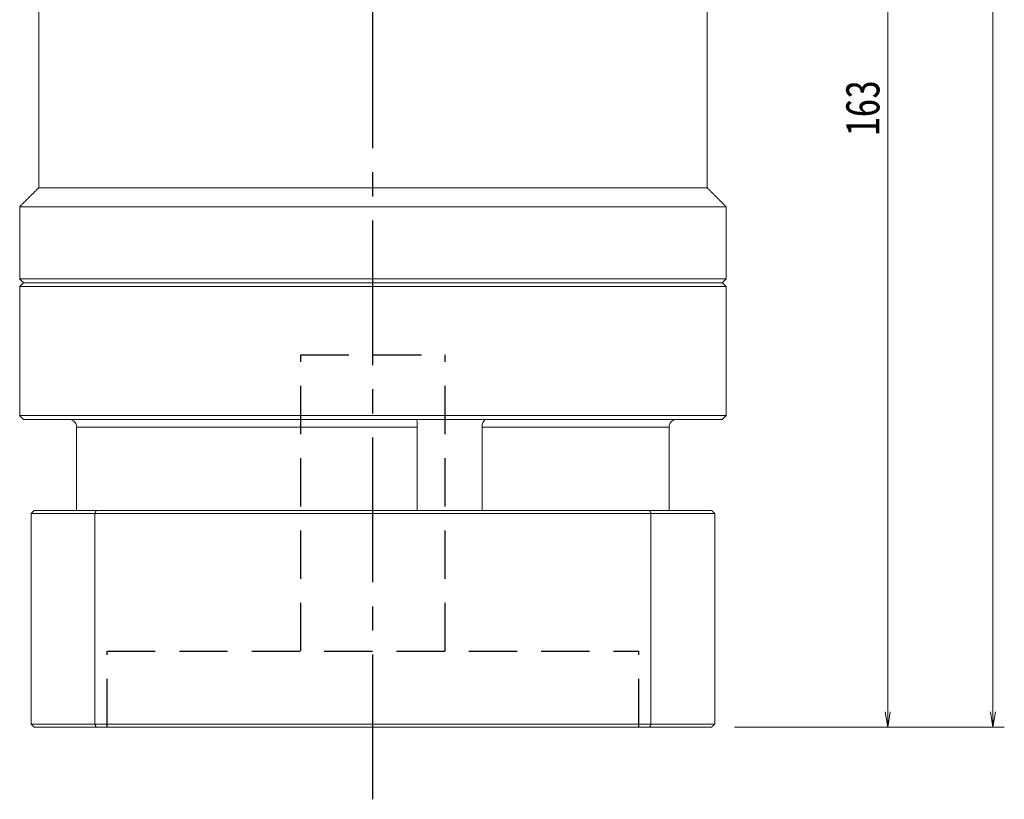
# Model space of a CAD drawing. Header units: millimetres. Extents: x -3 to 668, y 0 to 459.
# Tile 5 of 9: x 357 to 486, y 178 to 280. Entities that reach past the tile are written whole.
import ezdxf

# ---------------------------------------------------------------- set-up
doc = ezdxf.new("R2010")
doc.units = ezdxf.units.MM
doc.linetypes.add('CENTER2', pattern=[28.575, 19.05, -3.175, 3.175, -3.175])
doc.linetypes.add('DASHED2', pattern=[9.525, 6.35, -3.175])
doc.layers.add('3中心线层', color=1, linetype='CENTER2')
doc.layers.add('4虚线层', color=6, linetype='DASHED2')
doc.layers.add('尺寸线层', color=3, linetype='Continuous', lineweight=18)
doc.styles.add('宋体', font='SimSun.ttf', dxfattribs={"width": 0.8})
doc.dimstyles.new('A水平标注$0', dxfattribs={"dimtxt": 3.5, "dimasz": 2, "dimexe": 1.5, "dimexo": 3, "dimgap": 1.1, "dimtad": 1, "dimtoh": 1, "dimdec": 4, "dimdsep": 46, "dimtxsty": '宋体', "dimblk": 'OPEN', "dimcen": 3, "dimclrd": 3, "dimclre": 3, "dimclrt": 6, "dimadec": 0, "dimazin": 0, "dimtm": 1e-09, "dimtfac": 1, "dimtdec": 4, "dimtix": 1, "dimtmove": 0, "dimatfit": 3, "dimldrblk": 'OPEN', "dimfxl": 0, "dimlwd": 13, "dimlwe": 13, "dimarcsym": 0})

# ---------------------------------------------------------------- blocks, each defined once
blk = doc.blocks.new('_Open')
at = {"color": 0, "linetype": 'ByBlock', "lineweight": -2}
for p, q in [((-1, 0.167), (0, 0)), ((-1, -0.167), (0, 0)), ((0, 0), (-1, 0))]:
    blk.add_line(p, q, dxfattribs=at)
blk = doc.blocks.new('*D25')
at = {"layer": 'Defpoints', "color": 0, "transparency": 16777216}
for p in [(448.2, 395.05), (447.8, 187.05), (484.81, 187.05)]:
    blk.add_point(p, dxfattribs=at)
at = {"layer": '尺寸线层', "color": 3, "lineweight": 13, "transparency": 16777216}
for p, q in [((451.2, 395.05), (486.31, 395.05)), ((484.81, 393.05), (484.81, 189.05)), ((450.8, 187.05), (486.31, 187.05))]:
    blk.add_line(p, q, dxfattribs=at)
at = {"layer": '尺寸线层', "color": 3, "lineweight": 13, "transparency": 16777216, "xscale": 2, "yscale": 2, "zscale": 2}
for p, rotation in [((484.81, 395.05), 89.99999999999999), ((484.81, 187.05), 270)]:
    blk.add_blockref('_Open', p, dxfattribs=dict(at, rotation=rotation))
at = {"layer": '尺寸线层', "color": 6, "transparency": 16777216, "insert": (481.51, 291.05), "char_height": 4.5, "attachment_point": 5, "rotation": 90, "style": '宋体', "bg_fill": 3, "box_fill_scale": 1.1, "bg_fill_color": 257, "bg_fill_transparency": 0}
blk.add_mtext('208', dxfattribs=at)
blk = doc.blocks.new('*D26')
at = {"layer": 'Defpoints', "color": 0, "transparency": 16777216}
for p in [(454.85, 350.05), (447.8, 187.05), (470.97, 187.05)]:
    blk.add_point(p, dxfattribs=at)
at = {"layer": '尺寸线层', "color": 3, "lineweight": 13, "transparency": 16777216}
for p, q in [((457.85, 350.05), (472.47, 350.05)), ((470.97, 348.05), (470.97, 189.05)), ((450.8, 187.05), (472.47, 187.05))]:
    blk.add_line(p, q, dxfattribs=at)
at = {"layer": '尺寸线层', "color": 3, "lineweight": 13, "transparency": 16777216, "xscale": 2, "yscale": 2, "zscale": 2}
for p, rotation in [((470.97, 350.05), 89.99999999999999), ((470.97, 187.05), 270)]:
    blk.add_blockref('_Open', p, dxfattribs=dict(at, rotation=rotation))
at = {"layer": '尺寸线层', "color": 6, "transparency": 16777216, "insert": (467.67, 268.55), "char_height": 4.5, "attachment_point": 5, "rotation": 90, "style": '宋体', "bg_fill": 3, "box_fill_scale": 1.1, "bg_fill_color": 257, "bg_fill_transparency": 0}
blk.add_mtext('163', dxfattribs=at)

msp = doc.modelspace()

# ---------------------------------------------------------------- linework, layer by layer
at = {"color": 7, "linetype": 'Continuous', "lineweight": 15}
for p, q in [((356.7, 245.05), (403.2, 245.05)), ((403.2, 245.55), (357.2, 245.55)), ((364.2, 226.55), (409.03, 226.55)), ((364.2, 215.55), (364.2, 226.55)), ((409.03, 226.55), (409.03, 215.55)), ((417.56, 215.55), (417.56, 226.55)), ((417.56, 226.55), (442.2, 226.55)), ((442.2, 226.55), (442.2, 215.55)), ((366.75, 215.55), (358.6, 215.55)), ((439.65, 215.55), (366.75, 215.55)), ((358.2, 215.15), (366.61, 215.15)), ((358.2, 215.15), (358.2, 187.45)), ((366.61, 215.15), (366.61, 187.45)), ((366.61, 215.15), (439.79, 215.15)), ((439.79, 215.15), (439.79, 187.45)), ((366.61, 187.45), (358.2, 187.45)), ((358.6, 187.05), (366.75, 187.05)), ((439.79, 187.45), (366.61, 187.45)), ((366.75, 187.05), (439.65, 187.05))]:
    msp.add_line(p, q, dxfattribs=at)
for points in [[(359.2, 258.05), (359.2, 284.05)], [(356.7, 255.55), (359.2, 258.05)], [(356.7, 246.05), (356.7, 255.55)], [(357.2, 245.55), (356.7, 246.05)], [(356.7, 245.05), (357.2, 245.55)], [(356.7, 228.05), (356.7, 245.05)], [(357.2, 227.55), (356.7, 228.05)], [(358.2, 215.15), (358.6, 215.55)], [(366.61, 215.15), (366.75, 215.55)], [(439.79, 215.15), (439.65, 215.55)], [(358.2, 187.45), (358.6, 187.05)], [(366.75, 187.05), (366.61, 187.45)], [(439.65, 187.05), (439.79, 187.45)]]:
    msp.add_open_spline(points, degree=1, dxfattribs=at)
for points, knots in [([(364.2, 226.55), (364.19, 226.66), (364.17, 226.88), (364.01, 227.18), (363.77, 227.4), (363.49, 227.53), (363.3, 227.54), (363.22, 227.55)], [0, 0, 0, 0, 0.2090347, 0.418027, 0.6314271, 0.8491384, 1, 1, 1, 1]), ([(409, 227.43), (409, 227.42), (409, 227.37), (409.01, 227.19), (409.02, 226.9), (409.03, 226.67), (409.03, 226.55)], [0, 0, 0, 0, 0.058586, 0.369069, 0.684466, 1, 1, 1, 1]), ([(417.56, 226.55), (417.57, 226.66), (417.58, 226.88), (417.68, 227.18), (417.82, 227.4), (417.96, 227.53), (418.04, 227.54), (418.07, 227.55)], [0, 0, 0, 0, 0.209035, 0.418027, 0.631427, 0.849138, 1, 1, 1, 1]), ([(443.18, 227.55), (443.16, 227.55), (443.04, 227.55), (442.8, 227.49), (442.52, 227.32), (442.31, 227.06), (442.21, 226.78), (442.2, 226.61), (442.2, 226.55)], [0, 0, 0, 0, 0.032682, 0.242401, 0.454081, 0.670712, 0.887589, 1, 1, 1, 1])]:
    msp.add_open_spline(points, degree=3, knots=knots, dxfattribs=at)
at = {"layer": '3中心线层'}
msp.add_line((403.2, 177.54), (403.2, 292.05), dxfattribs=at)
at = {"layer": '4虚线层'}
for p, q in [((393.7, 236.05), (412.7, 236.05)), ((393.7, 197.05), (393.7, 236.05)), ((412.7, 197.05), (412.7, 236.05)), ((368.2, 197.05), (438.2, 197.05)), ((368.2, 187.05), (368.2, 197.05)), ((438.2, 187.05), (438.2, 197.05))]:
    msp.add_line(p, q, dxfattribs=at)

# ---------------------------------------------------------------- dimensions: what is measured, and where the dimension line sits
at = {"layer": '尺寸线层'}
dim = msp.add_linear_dim(base=(484.81, 187.05), p1=(448.2, 395.05), p2=(447.8, 187.05), angle=270, dimstyle='A水平标注$0', override={"dimtxt": 4.5, "dimdec": 1, "dimpost": '<>', "dimblk": 'Open', "dimtvp": 0.1, "dimtfill": 1, "dimtfillclr": 256}, dxfattribs=at)
dim.commit()
dim.dimension.update_dxf_attribs({"geometry": '*D25', "text_midpoint": (481.51, 291.05)})

# ---------------------------------------------------------------- next in the draw order: dimensions: what is measured, and where the dimension line sits
dim = msp.add_linear_dim(base=(470.97, 187.05), p1=(454.85, 350.05), p2=(447.8, 187.05), angle=270, dimstyle='A水平标注$0', override={"dimtxt": 4.5, "dimgap": 1.1, "dimtad": 1, "dimjust": 0, "dimdec": 1, "dimlfac": 1, "dimpost": '<>', "dimse1": 0, "dimse2": 0, "dimsd1": 0, "dimsd2": 0, "dimtofl": 1, "dimtvp": 0.1}, dxfattribs=at)
dim.commit()
dim.dimension.update_dxf_attribs({"geometry": '*D26', "text_midpoint": (467.67, 268.55)})

# ---------------------------------------------------------------- next in the draw order: linework, layer by layer
at = {"color": 7, "linetype": 'Continuous', "lineweight": 15}
for p, q in [((447.2, 258.05), (359.2, 258.05)), ((449.7, 255.55), (356.7, 255.55)), ((449.7, 246.05), (356.7, 246.05)), ((357.2, 245.55), (449.2, 245.55)), ((449.2, 245.55), (403.2, 245.55)), ((403.2, 245.05), (449.7, 245.05)), ((449.7, 228.05), (356.7, 228.05)), ((357.2, 227.55), (449.2, 227.55)), ((447.8, 215.55), (439.65, 215.55)), ((439.79, 215.15), (448.2, 215.15)), ((448.2, 215.15), (448.2, 187.45)), ((439.65, 187.05), (447.8, 187.05)), ((448.2, 187.45), (439.79, 187.45))]:
    msp.add_line(p, q, dxfattribs=at)
for points in [[(447.2, 284.05), (447.2, 258.05)], [(447.2, 258.05), (449.7, 255.55)], [(449.7, 255.55), (449.7, 246.05)], [(449.7, 246.05), (449.2, 245.55)], [(449.2, 245.55), (449.7, 245.05)], [(449.7, 245.05), (449.7, 228.05)], [(449.7, 228.05), (449.2, 227.55)], [(447.8, 215.55), (448.2, 215.15)], [(447.8, 187.05), (448.2, 187.45)]]:
    msp.add_open_spline(points, degree=1, dxfattribs=at)

doc.saveas('drawing.dxf')
